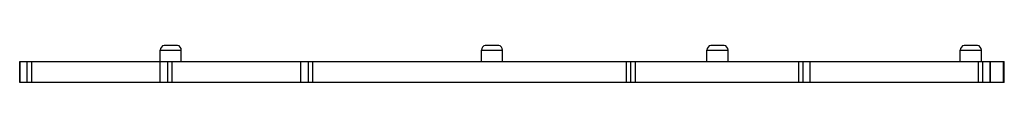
# Model space of a CAD drawing. Header units: millimetres. Extents: x 15 to 118, y 91 to 94.
import ezdxf

# ---------------------------------------------------------------- set-up
doc = ezdxf.new("R2010")
doc.units = ezdxf.units.MM
doc.header["$LTSCALE"] = 12.00306
doc.layers.get('0').update_dxf_attribs({"linetype": 'CONTINUOUS'})

msp = doc.modelspace()

# ---------------------------------------------------------------- linework, layer by layer
at = {"color": 7}
for p, q in [((30.11, 90.57), (30.11, 93.98)), ((30.11, 93.98), (32.31, 93.98)), ((31.91, 94.47), (30.51, 94.47)), ((32.31, 92.77), (32.31, 93.98)), ((63.71, 92.77), (63.71, 93.98)), ((63.71, 93.98), (65.91, 93.98)), ((65.51, 94.47), (64.11, 94.47)), ((65.91, 92.77), (65.91, 93.98)), ((87.3, 93.98), (89.5, 93.98)), ((87.3, 92.77), (87.3, 93.98)), ((89.1, 94.47), (87.7, 94.47)), ((89.5, 92.77), (89.5, 93.98)), ((113.8, 93.98), (116, 93.98)), ((113.8, 92.77), (113.8, 93.98)), ((115.6, 94.47), (114.2, 94.47)), ((116, 92.77), (116, 93.98)), ((15.4, 92.77), (15.4, 90.57)), ((15.4, 90.57), (15.4, 92.77)), ((15.4, 92.77), (118.4, 92.77)), ((16.16, 92.77), (16.16, 90.57)), ((16.66, 90.57), (16.66, 92.77)), ((30.86, 92.77), (30.86, 90.57)), ((31.36, 90.57), (31.36, 92.77)), ((44.81, 90.57), (44.81, 92.77)), ((45.57, 92.77), (45.57, 90.57)), ((46.07, 90.57), (46.07, 92.77)), ((78.85, 92.77), (78.85, 90.57)), ((79.35, 90.57), (79.35, 92.77)), ((79.81, 90.57), (79.81, 92.77)), ((96.86, 92.77), (96.86, 90.57)), ((97.35, 90.57), (97.35, 92.77)), ((98.11, 90.57), (98.11, 92.77)), ((115.66, 92.77), (115.66, 90.57)), ((116.16, 90.57), (116.16, 92.77)), ((116.91, 92.77), (116.91, 90.57)), ((116.92, 90.57), (116.92, 92.77)), ((118.31, 90.57), (118.31, 92.77)), ((118.4, 90.57), (118.4, 92.77)), ((118.4, 90.57), (15.4, 90.57))]:
    msp.add_line(p, q, dxfattribs=at)
for centre, start, end in [((30.61, 93.98), 101.537, 180), ((31.81, 93.98), 0, 78.463), ((64.21, 93.98), 101.537, 180), ((65.41, 93.98), 0, 78.463), ((87.8, 93.98), 101.537, 180), ((89, 93.98), 0, 78.463), ((114.3, 93.98), 101.537, 180), ((115.5, 93.98), 0, 78.463)]:
    msp.add_arc(centre, 0.5, start, end, dxfattribs=at)

doc.saveas('drawing.dxf')
